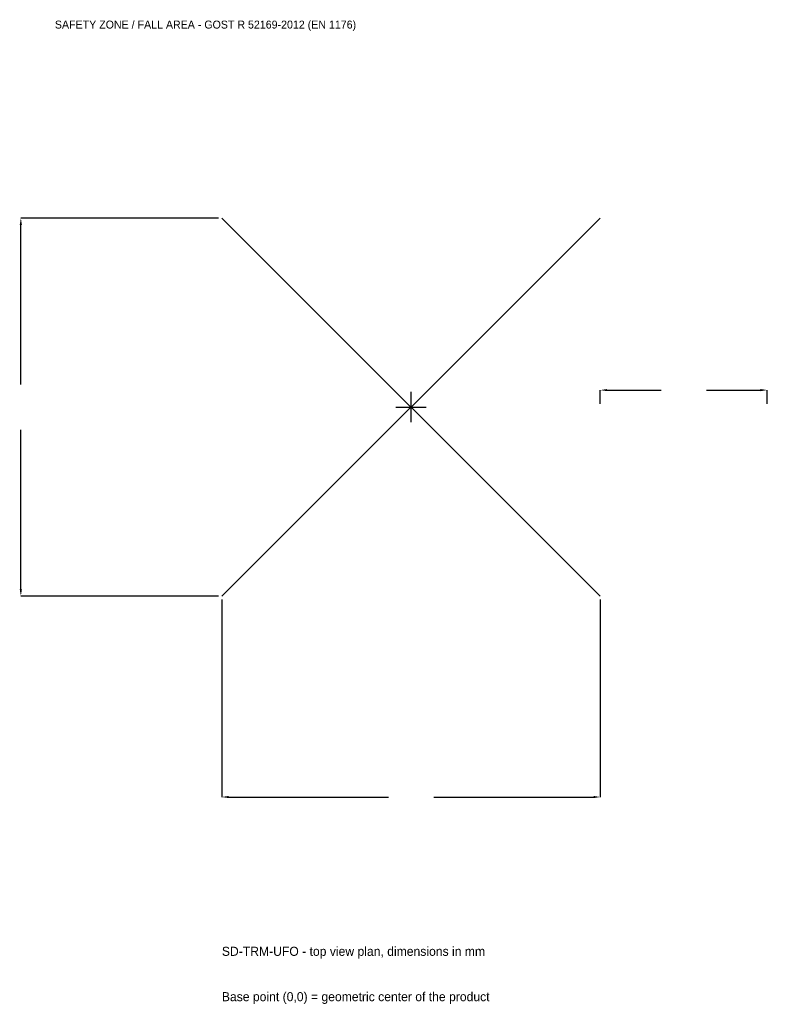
# Model space of a CAD drawing. Extents: x -3516 to 3200, y -5370 to 3484.
import ezdxf

# ---------------------------------------------------------------- set-up
doc = ezdxf.new("R2010")
doc.units = 0
for name, color, linetype in [('GP_MAF_zona_bezopasnosti', 1, 'Continuous'), ('ZSK_DANNYE', 3, 'Continuous'), ('ZSK_KONTUR', 7, 'Continuous'), ('ZSK_RAZMERY', 8, 'Continuous')]:
    doc.layers.add(name, color=color, linetype=linetype)
doc.dimstyles.new('ORION', dxfattribs={"dimtxt": 102, "dimasz": 61.2, "dimexe": 1.25, "dimexo": 30.6, "dimtad": 1, "dimcen": 2.5, "dimazin": 3, "dimtfac": 1, "dimtmove": 0, "dimatfit": 3})

# ---------------------------------------------------------------- blocks, each defined once
blk = doc.blocks.new('_CLOSEDFILLED')
at = {"color": 0, "linetype": 'BYBLOCK'}
blk.add_solid([(-1, 0.16), (0, 0), (-1, -0.16)], dxfattribs=at)
blk = doc.blocks.new('*D1')
for p, q in [((-1700, -1730.6), (-1700, -3506)), ((1700, -1730.6), (1700, -3506)), ((-1638.8, -3506), (-204, -3506)), ((204, -3506), (1638.8, -3506))]:
    blk.add_line(p, q)
at = {"layer": 'Defpoints'}
for p in [(-1700, -1700), (1700, -1700), (-1700, -3506)]:
    blk.add_point(p, dxfattribs=at)
at = {"layer": 'ZSK_RAZMERY', "xscale": 61.199999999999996, "yscale": 61.199999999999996, "rotation": 180}
blk.add_blockref('_CLOSEDFILLED', (-1700, -3506), dxfattribs=at)
at = {"layer": 'ZSK_RAZMERY', "xscale": 61.199999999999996, "yscale": 61.199999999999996}
blk.add_blockref('_CLOSEDFILLED', (1700, -3506), dxfattribs=at)
blk = doc.blocks.new('*D2')
for p, q in [((-1730.6, 1700), (-3506, 1700)), ((-3506, 204), (-3506, 1638.8)), ((-3506, -1638.8), (-3506, -204)), ((-1730.6, -1700), (-3506, -1700))]:
    blk.add_line(p, q)
at = {"layer": 'Defpoints'}
for p in [(-1700, 1700), (-3506, -1700), (-1700, -1700)]:
    blk.add_point(p, dxfattribs=at)
at = {"layer": 'ZSK_RAZMERY', "xscale": 61.199999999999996, "yscale": 61.199999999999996}
for p, rotation in [((-3506, 1700), 90), ((-3506, -1700), 270)]:
    blk.add_blockref('_CLOSEDFILLED', p, dxfattribs=dict(at, rotation=rotation))
blk = doc.blocks.new('*D3')
for p, q in [((1700, 30.6), (1700, 153)), ((1761.2, 153), (2246, 153)), ((2654, 153), (3138.8, 153)), ((3200, 30.6), (3200, 153))]:
    blk.add_line(p, q)
at = {"layer": 'Defpoints'}
for p in [(1700, 153), (1700, 0), (3200, 0)]:
    blk.add_point(p, dxfattribs=at)
at = {"layer": 'ZSK_RAZMERY', "xscale": 61.199999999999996, "yscale": 61.199999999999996, "rotation": 180}
blk.add_blockref('_CLOSEDFILLED', (1700, 153), dxfattribs=at)
at = {"layer": 'ZSK_RAZMERY', "xscale": 61.199999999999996, "yscale": 61.199999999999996}
blk.add_blockref('_CLOSEDFILLED', (3200, 153), dxfattribs=at)
blk = doc.blocks.new('B1')
at = {"layer": 'ZSK_KONTUR'}
for p, q in [((-1700, -1700), (1700, 1700)), ((-1700, 1700), (1700, -1700))]:
    blk.add_line(p, q, dxfattribs=at)
at = {"layer": 'ZSK_RAZMERY'}
for p, q in [((0, -136), (0, 136)), ((-136, 0), (136, 0))]:
    blk.add_line(p, q, dxfattribs=at)
at = {"layer": 'GP_MAF_zona_bezopasnosti', "color": 1}
blk.add_text('SAFETY ZONE / FALL AREA - GOST R 52169-2012 (EN 1176)', height=71.4, dxfattribs=at).set_placement((-3200, 3404))
at = {"layer": 'ZSK_RAZMERY'}
dim = blk.add_linear_dim(base=(-3506, -1700), p1=(-1700, -1700), p2=(-1700, 1700), angle=90, dimstyle='ORION', dxfattribs=at)
dim.commit()
dim.dimension.update_dxf_attribs({"geometry": '*D2', "text_midpoint": (-3506, 0)})
for base, p1, p2, picture, middle in [((1700, 153), (1700, 0), (3200, 0), '*D3', (2450, 153)), ((-1700, -3506), (-1700, -1700), (1700, -1700), '*D1', (0, -3506))]:
    dim = blk.add_linear_dim(base=base, p1=p1, p2=p2, dimstyle='ORION', dxfattribs=at)
    dim.commit()
    dim.dimension.update_dxf_attribs({"geometry": picture, "text_midpoint": middle})

msp = doc.modelspace()

# ---------------------------------------------------------------- block references
msp.add_blockref('B1', (0, 0))

# ---------------------------------------------------------------- texts
at = {"layer": 'ZSK_DANNYE', "color": 3}
msp.add_text('SD-TRM-UFO - top view plan, dimensions in mm', height=81.6, dxfattribs=at).set_placement((-1700, -4934))
at = {"layer": 'ZSK_DANNYE', "color": 7}
msp.add_text('Base point (0,0) = geometric center of the product', height=81.6, dxfattribs=at).set_placement((-1700, -5342))

doc.saveas('drawing.dxf')
